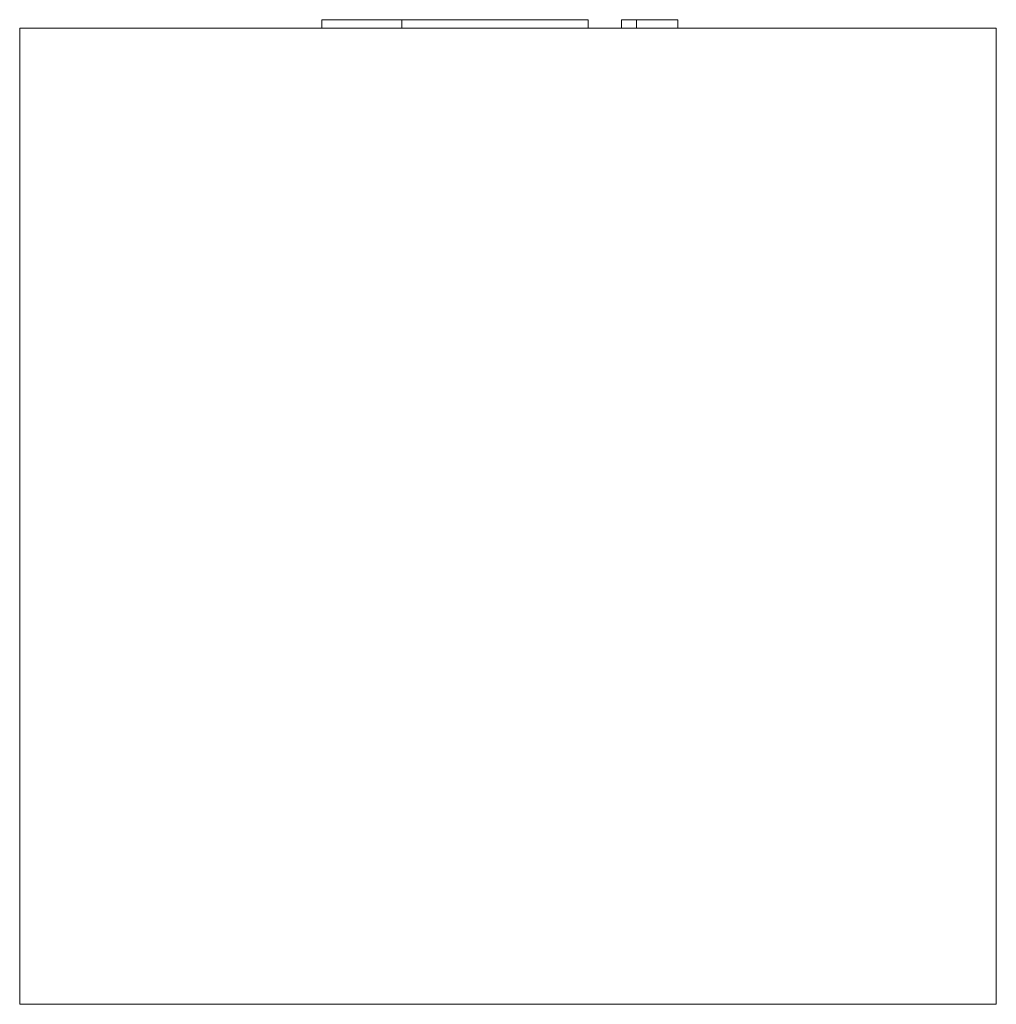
# Model space of a CAD drawing. Header units: millimetres. Extents: x -115 to 115, y -231 to 1.
import ezdxf

# ---------------------------------------------------------------- set-up
doc = ezdxf.new("R2010")
doc.units = ezdxf.units.MM

# ---------------------------------------------------------------- blocks, each defined once
blk = doc.blocks.new('RSen_56_ME_FB_LOD200 - convector - hybrid_jaga - mkbc0_02318023 - ceiling mounted - T21_jaga_mina clima beam_lxhxd 1800x230x230 mm-283195-right')
at = {"lineweight": 18}
for p, q in [((-115, -231), (-115, -1)), ((-115, -1), (115, -1)), ((115, -1), (115, -231)), ((115, -231), (-115, -231))]:
    blk.add_line(p, q, dxfattribs=at)
blk = doc.blocks.new('RSen_55_GM_FB_logo - SH_jaga - standard-260147-right')
at = {"lineweight": 18}
for p, q in [((-43.85, 1), (-43.85, -1)), ((-43.85, 1), (-25, 1)), ((-25, 1), (6.94, 1)), ((-25, -1), (-25, 1)), ((6.94, 1), (18.85, 1)), ((18.85, -1), (18.85, 1)), ((26.71, 1), (30.26, 1)), ((26.71, -1), (26.71, 1)), ((30.26, 1), (40, 1)), ((30.26, 1), (30.26, -1)), ((40, -1), (40, 1))]:
    blk.add_line(p, q, dxfattribs=at)

msp = doc.modelspace()

# ---------------------------------------------------------------- block references
at = {"lineweight": 18}
for name in ['RSen_55_GM_FB_logo - SH_jaga - standard-260147-right', 'RSen_56_ME_FB_LOD200 - convector - hybrid_jaga - mkbc0_02318023 - ceiling mounted - T21_jaga_mina clima beam_lxhxd 1800x230x230 mm-283195-right']:
    msp.add_blockref(name, (0, 0), dxfattribs=at)

doc.saveas('drawing.dxf')
